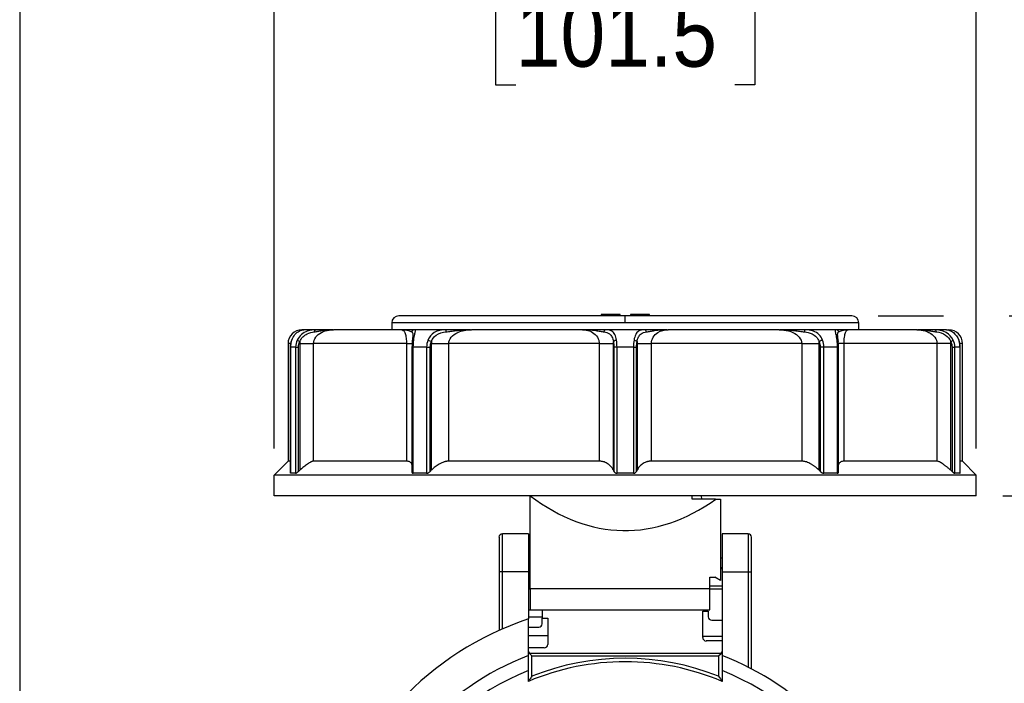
# Model space of a CAD drawing. Header units: inches. Extents: x 0 to 33, y 0 to 25.5.
# Tile 3 of 13: x 0 to 5.6, y 16 to 19.8. Entities that reach past the tile are written whole.
import ezdxf

# ---------------------------------------------------------------- set-up
doc = ezdxf.new("R2010")
doc.units = ezdxf.units.IN
doc.header["$LTSCALE"] = 3
doc.header["$MEASUREMENT"] = 0
doc.linetypes.add('SLD-Solid', pattern=[0])
doc.layers.add('DIMENSIONS', color=140, linetype='SLD-Solid', lineweight=25)
doc.layers.add('SLD-DEFPOINTS', color=7, linetype='Continuous')
doc.styles.add('SLDTEXTSTYLE0', font='GOTHIC.TTF', dxfattribs={"width": 0.913})
doc.dimstyles.new('SLDDIMSTYLE0', dxfattribs={"dimtxt": 0.375, "dimasz": 0.45, "dimexe": 0, "dimexo": 0.0625, "dimgap": 0.09375, "dimtad": 0, "dimtih": 1, "dimtoh": 1, "dimrnd": 1e-09, "dimzin": 4, "dimdsep": 46, "dimtxsty": 'SLDTEXTSTYLE0', "dimsah": 1, "dimcen": 0, "dimadec": 0, "dimazin": 1, "dimtfac": 1, "dimtofl": 0, "dimtmove": 0, "dimatfit": 3, "dimfxl": 0, "dimfrac": 2, "dimtolj": 1, "dimtzin": 12, "dimarcsym": 0})
doc.dimstyles.new('SLDDIMSTYLE1', dxfattribs={"dimtxt": 0.375, "dimasz": 0.45, "dimexe": 0, "dimexo": 0.0625, "dimgap": 0.09375, "dimtad": 0, "dimtih": 1, "dimtoh": 1, "dimrnd": 1e-09, "dimzin": 4, "dimdsep": 46, "dimtxsty": 'SLDTEXTSTYLE0', "dimsah": 1, "dimcen": 0.09, "dimadec": 0, "dimazin": 1, "dimtfac": 1, "dimtofl": 0, "dimtmove": 0, "dimatfit": 3, "dimfxl": 0, "dimfrac": 2, "dimtolj": 1, "dimtzin": 12, "dimarcsym": 0})
doc.dimstyles.new('SLDDIMSTYLE2', dxfattribs={"dimtxt": 0.375, "dimasz": 0.45, "dimexe": 0, "dimexo": 0.0625, "dimgap": 0.09375, "dimtad": 0, "dimtih": 1, "dimtoh": 1, "dimrnd": 1e-09, "dimzin": 12, "dimdsep": 46, "dimtxsty": 'SLDTEXTSTYLE0', "dimsah": 1, "dimcen": 0.09, "dimadec": 0, "dimazin": 3, "dimtfac": 1, "dimtofl": 0, "dimtmove": 0, "dimatfit": 3, "dimfxl": 0, "dimfrac": 2, "dimtolj": 1, "dimtzin": 12, "dimarcsym": 0})

# ---------------------------------------------------------------- blocks, each defined once
blk = doc.blocks.new('Block2')
at = {"color": 7, "linetype": 'SLD-Solid', "lineweight": 18}
blk.add_line((0.0003, 0.0003), (0.0003, 25.5003), dxfattribs=at)
blk = doc.blocks.new('_D')
at = {"layer": 'DIMENSIONS'}
for p, q in [((4.3353, 13.1952), (5.2029, 11.7232)), ((5.2029, 11.7232), (5.9529, 11.7232)), ((6.2357, 11.7232), (6.1214, 11.7232)), ((6.1214, 11.7232), (6.1214, 11.1278)), ((7.2055, 11.7232), (7.3197, 11.7232)), ((7.3197, 11.7232), (7.3197, 11.1278)), ((6.1214, 11.1278), (6.2357, 11.1278)), ((7.3197, 11.1278), (7.2055, 11.1278))]:
    blk.add_line(p, q, dxfattribs=at)
blk.add_solid([(4.3353, 13.1952), (4.4862, 12.7618), (4.6413, 12.8532)], dxfattribs=at)
at = {"layer": 'DIMENSIONS', "char_height": 0.375, "attachment_point": 1, "style": 'SLDTEXTSTYLE0'}
for s, insert in [('%%c', (5.9529, 12.2783)), ('3.50', (6.5184, 12.2783)), ('88.9', (6.2357, 11.6068))]:
    blk.add_mtext(s, dxfattribs=dict(at, insert=insert))
blk = doc.blocks.new('_D_1')
at = {"layer": 'DIMENSIONS'}
for p, q in [((1.4486, 17.3331), (1.4486, 20.3735)), ((5.4447, 17.3331), (5.4447, 20.3735)), ((1.4486, 19.9985), (2.5186, 19.9985)), ((2.8232, 19.9985), (2.709, 19.9985)), ((2.709, 19.9985), (2.709, 19.4032)), ((4.0701, 19.9985), (4.1843, 19.9985)), ((4.1843, 19.9985), (4.1843, 19.4032)), ((5.4447, 19.9985), (4.3747, 19.9985)), ((2.709, 19.4032), (2.8232, 19.4032)), ((4.1843, 19.4032), (4.0701, 19.4032))]:
    blk.add_line(p, q, dxfattribs=at)
for points in [[(1.4486, 19.9985), (1.8986, 19.9085), (1.8986, 20.0885)], [(5.4447, 19.9985), (4.9947, 20.0885), (4.9947, 19.9085)]]:
    blk.add_solid(points, dxfattribs=at)
at = {"layer": 'DIMENSIONS', "char_height": 0.375, "attachment_point": 1, "style": 'SLDTEXTSTYLE0'}
for s, insert in [('%%c', (2.679, 20.5537)), ('4.00', (3.2445, 20.5537)), ('101.5', (2.8232, 19.8822))]:
    blk.add_mtext(s, dxfattribs=dict(at, insert=insert))
blk = doc.blocks.new('_D_2')
at = {"layer": 'DIMENSIONS'}
for p, q in [((7.1157, 19.0629), (6.3657, 19.0629)), ((6.3657, 19.0629), (6.3657, 18.0887)), ((7.711, 19.06), (7.5967, 19.06)), ((7.5967, 19.06), (7.5967, 18.4647)), ((8.6808, 19.06), (8.795, 19.06)), ((8.795, 19.06), (8.795, 18.4647)), ((7.5967, 18.4647), (7.711, 18.4647)), ((8.795, 18.4647), (8.6808, 18.4647)), ((4.886, 18.0887), (5.2572, 18.0887)), ((5.6322, 18.0887), (6.7407, 18.0887)), ((6.3657, 18.0887), (6.3657, 17.065)), ((5.5947, 17.065), (6.7407, 17.065))]:
    blk.add_line(p, q, dxfattribs=at)
for points in [[(6.3657, 18.0887), (6.2757, 17.6387), (6.4557, 17.6387)], [(6.3657, 17.065), (6.4557, 17.515), (6.2757, 17.515)]]:
    blk.add_solid(points, dxfattribs=at)
at = {"layer": 'DIMENSIONS', "char_height": 0.375, "attachment_point": 1, "style": 'SLDTEXTSTYLE0'}
for s, insert in [('1.02', (7.711, 19.6152)), ('26.0', (7.711, 18.9437))]:
    blk.add_mtext(s, dxfattribs=dict(at, insert=insert))

msp = doc.modelspace()

# ---------------------------------------------------------------- linework, layer by layer
at = {"color": 7, "linetype": 'SLD-Solid'}
msp.add_line((0.0003, 25.5003), (0.0003, 0.0003), dxfattribs=at)
for p, q in [((2.1179, 18.0493), (2.1179, 18.0099)), ((3.4467, 18.0493), (2.1179, 18.0493)), ((3.4467, 18.0887), (2.1573, 18.0887)), ((3.3089, 18.0965), (3.3089, 18.0887)), ((3.4171, 18.0965), (3.3089, 18.0965)), ((3.4171, 18.0887), (3.4171, 18.0965)), ((4.736, 18.0887), (3.4467, 18.0887)), ((3.4467, 18.0493), (3.4467, 18.0887)), ((4.7754, 18.0493), (3.4467, 18.0493)), ((3.4762, 18.0965), (3.4762, 18.0887)), ((3.5844, 18.0965), (3.4762, 18.0965)), ((3.5844, 18.0887), (3.5844, 18.0965)), ((4.7754, 18.0099), (4.7754, 18.0493)), ((1.6183, 18.0099), (1.6061, 18.0099)), ((1.6867, 18.0099), (1.6183, 18.0099)), ((2.1772, 18.0099), (1.7869, 18.0099)), ((2.1772, 18.0099), (2.1827, 18.0065)), ((2.1894, 18.0099), (2.1821, 18.0086)), ((2.4274, 18.0099), (2.2482, 18.0099)), ((3.203, 18.0099), (2.5714, 18.0099)), ((3.5574, 18.0099), (3.3359, 18.0099)), ((4.3219, 18.0099), (3.6903, 18.0099)), ((4.6451, 18.0099), (4.4659, 18.0099)), ((5.1064, 18.0099), (4.7161, 18.0099)), ((5.1064, 18.0099), (5.1108, 18.0099)), ((5.2751, 18.0099), (5.2066, 18.0099)), ((1.5274, 17.9312), (1.5274, 17.2619)), ((1.5409, 17.9312), (1.5274, 17.9312)), ((1.541, 17.9115), (1.541, 17.1929)), ((1.5708, 17.9115), (1.5418, 17.9115)), ((1.5418, 17.193), (1.5418, 17.9115)), ((1.5708, 17.9115), (1.5708, 17.193)), ((1.5869, 17.2039), (1.5869, 17.9115)), ((1.5938, 17.9312), (1.5938, 17.21)), ((2.2016, 17.9312), (1.6727, 17.9312)), ((1.6727, 17.2619), (1.6727, 17.9312)), ((2.2016, 17.9312), (2.2016, 17.2619)), ((2.2327, 17.9115), (2.2327, 17.2007)), ((2.3162, 17.9115), (2.2405, 17.9115)), ((2.2405, 17.193), (2.2405, 17.9115)), ((2.3162, 17.9115), (2.3162, 17.193)), ((2.337, 17.2039), (2.337, 17.9115)), ((2.343, 17.9312), (2.343, 17.21)), ((3.298, 17.9312), (2.4422, 17.9312)), ((2.4422, 17.2619), (2.4422, 17.9312)), ((3.298, 17.9312), (3.298, 17.2619)), ((3.3796, 17.21), (3.3796, 17.9312)), ((3.3825, 17.9115), (3.3825, 17.2039)), ((3.4935, 17.9115), (3.3998, 17.9115)), ((3.3998, 17.193), (3.3998, 17.9115)), ((3.4935, 17.9115), (3.4935, 17.193)), ((3.5109, 17.2039), (3.5109, 17.9115)), ((3.5138, 17.9312), (3.5138, 17.21)), ((3.5953, 17.2619), (3.5953, 17.9312)), ((4.4511, 17.9312), (3.5953, 17.9312)), ((4.4511, 17.9312), (4.4511, 17.2619)), ((4.5503, 17.21), (4.5503, 17.9312)), ((4.5563, 17.9115), (4.5563, 17.2039)), ((4.6528, 17.9115), (4.5771, 17.9115)), ((4.5771, 17.193), (4.5771, 17.9115)), ((4.6528, 17.9115), (4.6528, 17.193)), ((4.6606, 17.2008), (4.6606, 17.9115)), ((4.6917, 17.2619), (4.6917, 17.9312)), ((5.2206, 17.9312), (4.6917, 17.9312)), ((5.2206, 17.9312), (5.2206, 17.2619)), ((5.2996, 17.21), (5.2996, 17.9312)), ((5.3064, 17.9115), (5.3064, 17.2039)), ((5.3515, 17.9115), (5.3225, 17.9115)), ((5.3225, 17.193), (5.3225, 17.9115)), ((5.3515, 17.9115), (5.3515, 17.193)), ((5.3523, 17.1929), (5.3523, 17.9115)), ((5.3659, 17.9312), (5.3548, 17.9312)), ((5.3659, 17.2619), (5.3659, 17.9312)), ((1.4486, 17.1831), (1.5274, 17.2619)), ((1.541, 17.2619), (1.5274, 17.2619)), ((2.2016, 17.2619), (1.6727, 17.2619)), ((3.298, 17.2619), (2.4422, 17.2619)), ((4.4511, 17.2619), (3.5953, 17.2619)), ((5.2206, 17.2619), (4.6917, 17.2619)), ((5.3659, 17.2619), (5.3523, 17.2619)), ((5.4447, 17.1831), (5.3659, 17.2619)), ((5.4447, 17.1831), (1.4486, 17.1831)), ((1.4486, 17.065), (1.4486, 17.1831)), ((1.5708, 17.193), (1.5418, 17.193)), ((2.3162, 17.193), (2.2405, 17.193)), ((3.4935, 17.193), (3.3998, 17.193)), ((4.6528, 17.193), (4.5771, 17.193)), ((5.3515, 17.193), (5.3225, 17.193)), ((5.4447, 17.065), (5.4447, 17.1831)), ((5.4447, 17.065), (1.4486, 17.065)), ((2.9053, 16.5376), (2.9053, 17.065)), ((3.8276, 17.0453), (3.8276, 17.065)), ((3.9612, 17.0453), (3.8276, 17.0453)), ((3.878, 17.065), (3.8808, 17.0453)), ((3.9612, 17.0453), (3.988, 17.0453)), ((3.988, 17.0453), (3.988, 16.583)), ((2.7282, 16.8288), (2.7282, 16.632)), ((2.8955, 16.8485), (2.7478, 16.8485)), ((2.7478, 16.632), (2.7478, 16.8485)), ((2.8955, 16.8485), (2.8955, 16.632)), ((4.1455, 16.8485), (3.9978, 16.8485)), ((3.9978, 16.8485), (3.9978, 16.632)), ((4.1455, 16.8485), (4.1455, 16.632)), ((4.1652, 16.632), (4.1652, 16.8288)), ((2.9053, 16.7107), (2.8955, 16.7107)), ((3.9978, 16.7107), (3.988, 16.7107)), ((2.8955, 16.6561), (2.9053, 16.6561)), ((2.9053, 16.651), (2.8955, 16.651)), ((2.9053, 16.6485), (2.8955, 16.6485)), ((3.988, 16.6561), (3.9978, 16.6561)), ((3.9978, 16.651), (3.988, 16.651)), ((3.9978, 16.6485), (3.988, 16.6485)), ((2.7478, 16.632), (2.7282, 16.632)), ((2.7282, 16.632), (2.7282, 16.2985)), ((2.8955, 16.632), (2.7478, 16.632)), ((2.7478, 16.3072), (2.7478, 16.632)), ((2.8955, 16.632), (2.8955, 16.3638)), ((3.9289, 16.6017), (3.9565, 16.6017)), ((3.9289, 16.5376), (3.9289, 16.6017)), ((3.988, 16.583), (3.9565, 16.6017)), ((3.9978, 16.632), (3.9978, 16.155)), ((3.9978, 16.632), (4.1455, 16.632)), ((4.1455, 16.632), (4.1652, 16.632)), ((4.1455, 16.632), (4.1455, 16.0899)), ((4.1652, 16.0798), (4.1652, 16.632)), ((2.8955, 16.5532), (2.9053, 16.5532)), ((2.9053, 16.5331), (2.8955, 16.5331)), ((2.9053, 16.5376), (3.9289, 16.5376)), ((2.9053, 16.5376), (2.9053, 16.4154)), ((3.9289, 16.5532), (3.9978, 16.5532)), ((3.9289, 16.4154), (3.9289, 16.5376)), ((3.9978, 16.5331), (3.9289, 16.5331)), ((2.8955, 16.4154), (2.9053, 16.4154)), ((2.8955, 16.3761), (2.9742, 16.3761)), ((2.8955, 16.1549), (2.8955, 16.3638)), ((2.9053, 16.4154), (3.9289, 16.4154)), ((2.9742, 16.4154), (2.9742, 16.3682)), ((2.9742, 16.3367), (2.9742, 16.3682)), ((2.9742, 16.3682), (3.0057, 16.3682)), ((3.0057, 16.3682), (3.0057, 16.2668)), ((3.8876, 16.2661), (3.8876, 16.4075)), ((3.8876, 16.4075), (3.9191, 16.4075)), ((3.9191, 16.4075), (3.9191, 16.3761)), ((2.8955, 16.317), (2.9545, 16.317)), ((3.9388, 16.3564), (3.9978, 16.3564)), ((3.0057, 16.2668), (2.8955, 16.2668)), ((3.0057, 16.2668), (3.0057, 16.2186)), ((3.8876, 16.2661), (3.9978, 16.2661)), ((3.8876, 16.2579), (3.8876, 16.2661)), ((2.986, 16.1989), (2.8955, 16.1989)), ((3.9978, 16.2383), (3.9073, 16.2383)), ((3.9921, 16.1672), (2.9012, 16.1672)), ((2.9012, 16.1672), (2.9152, 16.1533)), ((2.9152, 16.0379), (2.9152, 16.1533)), ((2.9152, 16.1533), (3.9782, 16.1533)), ((3.9782, 16.1533), (3.9921, 16.1672)), ((3.9782, 16.1533), (3.9782, 16.0379)), ((2.8955, 16.0086), (2.8955, 16.0703)), ((3.9978, 16.0703), (3.9978, 16.0086))]:
    msp.add_line(p, q)
for centre, radius, start, end in [((2.1573, 18.0493), 0.0394, 90, 180), ((4.736, 18.0493), 0.0394, 0, 90), ((1.6061, 17.9312), 0.0787, 90, 180), ((5.2872, 17.9312), 0.0787, 0, 90), ((2.7478, 16.8288), 0.0197, 90, 180), ((4.1455, 16.8288), 0.0197, 0, 90), ((3.4467, 14.7028), 1.75, 108.3584, 222.7082), ((3.9388, 16.3761), 0.0197, 180, 270), ((2.9545, 16.3367), 0.0197, 270, 0), ((3.9073, 16.2579), 0.0197, 180, 270), ((2.986, 16.2186), 0.0197, 270, 0), ((3.4467, 14.7028), 1.5531, 110.7861, 223.0517), ((2.9152, 16.1812), 0.0197, 180, 225), ((3.4467, 14.7028), 1.437, 68.2928, 111.7072), ((3.9782, 16.1812), 0.0197, 315, 0), ((3.4467, 14.7028), 1.5531, 43.0517, 69.2139), ((3.4467, 14.7028), 1.4173, 67.1146, 112.8854), ((3.4467, 14.7028), 1.4744, 111.9521, 259.6182), ((3.4467, 14.7028), 1.4744, 280.3818, 68.0479)]:
    msp.add_arc(centre, radius, start, end)
msp.add_ellipse((3.4467, 20.119), major_axis=(0, 3.2521), ratio=0.48424, start_param=2.790685, end_param=3.474445)
for points, knots in [([(1.5487, 17.9508), (1.5532, 17.963), (1.5663, 17.9848), (1.5947, 18.007), (1.6114, 18.0099), (1.6183, 18.0099)], [-0.2906972, -0.2906972, -0.2906972, -0.2906972, -0.2076409, -0.1245845, 0, 0, 0, 0]), ([(1.6867, 18.0099), (1.6716, 18.0099), (1.6424, 18.0069), (1.6023, 17.9848), (1.5853, 17.963), (1.5796, 17.9508)], [0, 0, 0, 0, 0.1244915, 0.2074858, 0.2904801, 0.2904801, 0.2904801, 0.2904801]), ([(1.5942, 17.9429), (1.5983, 17.9528), (1.6105, 17.9706), (1.6404, 17.9906), (1.6633, 17.996), (1.6758, 17.9979)], [0, 0, 0, 0, 0.0829943, 0.1659886, 0.2904801, 0.2904801, 0.2904801, 0.2904801]), ([(1.6727, 17.9312), (1.6727, 17.9439), (1.6794, 17.9629), (1.7137, 17.9984), (1.754, 18.0099), (1.7869, 18.0099)], [-0.7635206, -0.7635206, -0.7635206, -0.7635206, -0.5453719, -0.4362975, 0, 0, 0, 0]), ([(1.6758, 17.9979), (1.6833, 17.9991), (1.698, 18.0015), (1.7347, 18.0075), (1.7642, 18.0099), (1.7865, 18.0099), (1.7867, 18.0099), (1.7869, 18.0099)], [-0.0017264, -0.0017264, -0.0017264, -0.0017264, 0.072561, 0.1468485, 0.3697109, 0.3697109, 0.3714374, 0.3714374, 0.3714374, 0.3714374]), ([(1.6758, 17.9979), (1.6766, 18.001), (1.6795, 18.0073), (1.6841, 18.0099), (1.6867, 18.0099)], [0, 0, 0, 0, 0.428571, 1, 1, 1, 1]), ([(1.7832, 18.0099), (1.7673, 18.0099), (1.738, 18.0099), (1.7028, 18.0099), (1.6867, 18.0099)], [0, 0, 0, 0, 0.542154, 1, 1, 1, 1]), ([(2.1772, 18.0099), (2.1773, 18.0099), (2.1774, 18.0099), (2.1893, 18.0099), (2.2054, 18.0075), (2.2229, 18.0015), (2.2286, 17.9991), (2.2311, 17.9979)], [-0.3731659, -0.3731659, -0.3731659, -0.3731659, -0.3714424, -0.3714424, -0.148577, -0.0742885, 0, 0, 0, 0]), ([(2.2482, 18.0099), (2.2403, 18.0099), (2.2287, 18.0099), (2.2038, 18.0099), (2.1904, 18.0099), (2.1772, 18.0099)], [0, 0, 0, 0, 0.5, 0.5, 1, 1, 1, 1]), ([(2.1827, 18.0065), (2.1843, 18.0059), (2.1884, 18.0042), (2.1936, 17.9931), (2.1976, 17.9778), (2.1998, 17.9634), (2.2013, 17.9476), (2.2015, 17.9365), (2.2016, 17.9312)], [0, 0, 0, 0, 0.173938, 0.464966, 0.621039, 0.759434, 0.883942, 1, 1, 1, 1]), ([(2.2482, 18.0099), (2.2451, 18.0099), (2.2378, 18.008), (2.2327, 18.002), (2.2311, 17.9979)], [0, 0, 0, 0, 0.428571, 1, 1, 1, 1]), ([(2.2311, 17.9979), (2.2331, 17.9965), (2.2371, 17.9937), (2.2384, 17.9854), (2.2375, 17.9754), (2.2371, 17.9712)], [0, 0, 0, 0, 0.3673579, 0.7368932, 1, 1, 1, 1]), ([(2.2428, 17.9508), (2.2444, 17.963), (2.2485, 17.9848), (2.2542, 18.007), (2.2522, 18.0099), (2.2482, 18.0099)], [-0.2906995, -0.2906995, -0.2906995, -0.2906995, -0.2076425, -0.1245855, 0, 0, 0, 0]), ([(2.4274, 18.0099), (2.404, 18.0099), (2.3605, 18.004), (2.3308, 17.9691), (2.3236, 17.9508)], [0, 0, 0, 0, 0.1659886, 0.2904801, 0.2904801, 0.2904801, 0.2904801]), ([(2.3434, 17.9429), (2.3487, 17.9577), (2.3716, 17.9866), (2.407, 17.9954), (2.4271, 17.9979)], [0, 0, 0, 0, 0.1244915, 0.2904801, 0.2904801, 0.2904801, 0.2904801]), ([(2.4271, 17.9979), (2.4271, 18.001), (2.4272, 18.0073), (2.4273, 18.0099), (2.4274, 18.0099)], [0, 0, 0, 0, 0.428571, 1, 1, 1, 1]), ([(2.4271, 17.9979), (2.4361, 17.9991), (2.4543, 18.0015), (2.5018, 18.0075), (2.5413, 18.0099), (2.571, 18.0099), (2.5712, 18.0099), (2.5714, 18.0099)], [-0.0017263, -0.0017263, -0.0017263, -0.0017263, 0.0725612, 0.1468487, 0.3697113, 0.3697113, 0.3714376, 0.3714376, 0.3714376, 0.3714376]), ([(2.5665, 18.0099), (2.5416, 18.0099), (2.496, 18.0099), (2.4488, 18.0099), (2.4274, 18.0099)], [0, 0, 0, 0, 0.544226, 1, 1, 1, 1]), ([(2.4422, 17.9312), (2.4422, 17.9439), (2.4523, 17.9694), (2.4975, 18.0015), (2.5433, 18.0099), (2.5714, 18.0099)], [-0.7635183, -0.7635183, -0.7635183, -0.7635183, -0.5453702, -0.3272221, 0, 0, 0, 0]), ([(3.203, 18.0099), (3.2309, 18.0099), (3.2713, 17.9962), (3.2954, 17.9568), (3.298, 17.9375), (3.298, 17.9312)], [0, 0, 0, 0, 0.4363025, 0.6544538, 0.7635295, 0.7635295, 0.7635295, 0.7635295]), ([(3.203, 18.0099), (3.2032, 18.0099), (3.2034, 18.0099), (3.2291, 18.0099), (3.2635, 18.0075), (3.3036, 18.0015), (3.3185, 17.9991), (3.3255, 17.9979)], [-0.3731658, -0.3731658, -0.3731658, -0.3731658, -0.3714421, -0.3714421, -0.1485768, -0.0742884, 0, 0, 0, 0]), ([(3.3359, 18.0099), (3.3159, 18.0099), (3.2937, 18.0099), (3.2487, 18.0099), (3.2258, 18.0099), (3.203, 18.0099)], [0, 0, 0, 0, 0.5, 0.5, 1, 1, 1, 1]), ([(3.3359, 18.0099), (3.334, 18.0099), (3.3296, 18.008), (3.3265, 18.002), (3.3255, 17.9979)], [0, 0, 0, 0, 0.428571, 1, 1, 1, 1]), ([(3.3255, 17.9979), (3.3374, 17.996), (3.3551, 17.9907), (3.3721, 17.9706), (3.3776, 17.9528), (3.3794, 17.9429)], [-0.2906995, -0.2906995, -0.2906995, -0.2906995, -0.166114, -0.083057, 0, 0, 0, 0]), ([(3.3967, 17.9508), (3.3947, 17.963), (3.3884, 17.9848), (3.3692, 18.007), (3.3492, 18.0099), (3.3359, 18.0099)], [-0.2906995, -0.2906995, -0.2906995, -0.2906995, -0.2076425, -0.1245855, 0, 0, 0, 0]), ([(3.5574, 18.0099), (3.5441, 18.0099), (3.5241, 18.0069), (3.5049, 17.9848), (3.4986, 17.963), (3.4966, 17.9508)], [0, 0, 0, 0, 0.1244915, 0.2074858, 0.2904801, 0.2904801, 0.2904801, 0.2904801]), ([(3.5139, 17.9429), (3.5157, 17.9528), (3.5212, 17.9706), (3.5381, 17.9906), (3.5559, 17.996), (3.5678, 17.9979)], [0, 0, 0, 0, 0.0829943, 0.1659886, 0.2904801, 0.2904801, 0.2904801, 0.2904801]), ([(3.5678, 17.9979), (3.567, 18.001), (3.5643, 18.0073), (3.5599, 18.0099), (3.5574, 18.0099)], [0, 0, 0, 0, 0.428571, 1, 1, 1, 1]), ([(3.686, 18.0099), (3.6617, 18.0099), (3.6171, 18.0099), (3.576, 18.0099), (3.5574, 18.0099)], [0, 0, 0, 0, 0.545673, 1, 1, 1, 1]), ([(3.5678, 17.9979), (3.5748, 17.9991), (3.5897, 18.0015), (3.6298, 18.0075), (3.6642, 18.0099), (3.6899, 18.0099), (3.6901, 18.0099), (3.6903, 18.0099)], [-0.0017264, -0.0017264, -0.0017264, -0.0017264, 0.0725611, 0.1468486, 0.369711, 0.369711, 0.3714374, 0.3714374, 0.3714374, 0.3714374]), ([(3.5953, 17.9312), (3.5953, 17.9439), (3.6026, 17.9694), (3.6356, 18.0015), (3.6694, 18.0099), (3.6903, 18.0099)], [-0.7635199, -0.7635199, -0.7635199, -0.7635199, -0.5453713, -0.3272228, 0, 0, 0, 0]), ([(4.3219, 18.0099), (4.3595, 18.0099), (4.4051, 17.9984), (4.4436, 17.9629), (4.4511, 17.9439), (4.4511, 17.9312)], [0, 0, 0, 0, 0.4363002, 0.5453752, 0.7635253, 0.7635253, 0.7635253, 0.7635253]), ([(4.3219, 18.0099), (4.3221, 18.0099), (4.3223, 18.0099), (4.352, 18.0099), (4.3915, 18.0075), (4.439, 18.0015), (4.4573, 17.9991), (4.4662, 17.9979)], [-0.3731659, -0.3731659, -0.3731659, -0.3731659, -0.3714424, -0.3714424, -0.148577, -0.0742885, 0, 0, 0, 0]), ([(4.4659, 18.0099), (4.4387, 18.0099), (4.3916, 18.0099), (4.346, 18.0099), (4.3268, 18.0099)], [0, 0, 0, 0, 0.580041, 1, 1, 1, 1]), ([(4.5697, 17.9508), (4.5649, 17.963), (4.5505, 17.9848), (4.5137, 18.007), (4.4835, 18.0099), (4.4659, 18.0099)], [-0.2906995, -0.2906995, -0.2906995, -0.2906995, -0.2076425, -0.1245855, 0, 0, 0, 0]), ([(4.4659, 18.0099), (4.466, 18.0099), (4.4661, 18.008), (4.4662, 18.002), (4.4662, 17.9979)], [0, 0, 0, 0, 0.428571, 1, 1, 1, 1]), ([(4.4662, 17.9979), (4.4813, 17.996), (4.5063, 17.9907), (4.5353, 17.9706), (4.5464, 17.9528), (4.5499, 17.9429)], [-0.2906995, -0.2906995, -0.2906995, -0.2906995, -0.166114, -0.083057, 0, 0, 0, 0]), ([(4.6451, 18.0099), (4.6412, 18.0099), (4.6391, 18.0069), (4.6448, 17.9848), (4.6489, 17.963), (4.6505, 17.9508)], [0, 0, 0, 0, 0.1244915, 0.2074858, 0.2904801, 0.2904801, 0.2904801, 0.2904801]), ([(4.6622, 17.9979), (4.661, 18.001), (4.6565, 18.0073), (4.6492, 18.0099), (4.6451, 18.0099)], [0, 0, 0, 0, 0.428571, 1, 1, 1, 1]), ([(4.7161, 18.0099), (4.703, 18.0099), (4.6895, 18.0099), (4.6646, 18.0099), (4.653, 18.0099), (4.6451, 18.0099)], [0, 0, 0, 0, 0.5, 0.5, 1, 1, 1, 1]), ([(4.6558, 17.9858), (4.656, 17.9884), (4.6565, 17.9946), (4.6601, 17.9967), (4.6622, 17.9979)], [0, 0, 0, 0, 0.413845, 1, 1, 1, 1]), ([(4.6622, 17.9979), (4.6647, 17.9991), (4.6704, 18.0015), (4.6879, 18.0075), (4.704, 18.0099), (4.7159, 18.0099), (4.716, 18.0099), (4.7161, 18.0099)], [-0.0017235, -0.0017235, -0.0017235, -0.0017235, 0.072565, 0.1468535, 0.3697189, 0.3697189, 0.3714424, 0.3714424, 0.3714424, 0.3714424]), ([(4.6917, 17.9312), (4.6917, 17.9439), (4.6934, 17.9694), (4.7016, 18.0015), (4.7104, 18.0099), (4.7161, 18.0099)], [-3.8470052, -3.8470052, -3.8470052, -3.8470052, -3.6288551, -3.410705, -3.0834798, -3.0834798, -3.0834798, -3.0834798]), ([(5.1064, 18.0099), (5.1393, 18.0099), (5.1796, 17.9984), (5.2139, 17.9629), (5.2206, 17.9439), (5.2206, 17.9312)], [3.0834716, 3.0834716, 3.0834716, 3.0834716, 3.5197691, 3.6288434, 3.8469922, 3.8469922, 3.8469922, 3.8469922]), ([(5.1064, 18.0099), (5.1066, 18.0099), (5.1068, 18.0099), (5.1291, 18.0099), (5.1586, 18.0075), (5.1953, 18.0015), (5.21, 17.9991), (5.2175, 17.9979)], [-0.3731661, -0.3731661, -0.3731661, -0.3731661, -0.3714428, -0.3714428, -0.1485771, -0.0742886, 0, 0, 0, 0]), ([(5.2066, 18.0099), (5.1864, 18.0099), (5.1517, 18.0099), (5.1224, 18.0099), (5.1101, 18.0099)], [0, 0, 0, 0, 0.582674, 1, 1, 1, 1]), ([(5.3137, 17.9508), (5.3051, 17.9691), (5.2701, 18.004), (5.2267, 18.0099), (5.2066, 18.0099)], [-0.2904801, -0.2904801, -0.2904801, -0.2904801, -0.1659886, 0, 0, 0, 0]), ([(5.2175, 17.9979), (5.2342, 17.9954), (5.2676, 17.9866), (5.293, 17.9577), (5.2991, 17.9429)], [-0.2904801, -0.2904801, -0.2904801, -0.2904801, -0.1244915, 0, 0, 0, 0]), ([(5.2751, 18.0099), (5.2842, 18.0099), (5.3109, 18.004), (5.3378, 17.9691), (5.3446, 17.9508)], [0, 0, 0, 0, 0.1659884, 0.2904798, 0.2904798, 0.2904798, 0.2904798]), ([(1.5474, 17.9487), (1.5456, 17.9427), (1.542, 17.9307), (1.5414, 17.9179), (1.5412, 17.9115)], [0, 0, 0, 0, 0.4999163, 1, 1, 1, 1]), ([(1.5487, 17.9508), (1.5481, 17.9504), (1.5473, 17.9499), (1.5475, 17.9489), (1.5476, 17.9486)], [0, 0, 0, 0, 0.685482, 1, 1, 1, 1]), ([(1.5796, 17.9508), (1.5807, 17.95), (1.5848, 17.9476), (1.5913, 17.9443), (1.5942, 17.9429)], [0, 0, 0, 0, 0.571429, 1, 1, 1, 1]), ([(2.2347, 17.9462), (2.2342, 17.9406), (2.2333, 17.9295), (2.2331, 17.9175), (2.233, 17.9115)], [0, 0, 0, 0, 0.500058, 1, 1, 1, 1]), ([(2.2377, 17.977), (2.2373, 17.9733), (2.2365, 17.9655), (2.2353, 17.9528), (2.2347, 17.9462)], [0, 0, 0, 0, 0.482851, 1, 1, 1, 1]), ([(2.2428, 17.9508), (2.2414, 17.9504), (2.2385, 17.9496), (2.2357, 17.9479), (2.2351, 17.9467), (2.2348, 17.9462)], [0, 0, 0, 0, 0.377889, 0.755431, 1, 1, 1, 1]), ([(2.3236, 17.9508), (2.3269, 17.95), (2.334, 17.9476), (2.3408, 17.9443), (2.3434, 17.9429)], [0, 0, 0, 0, 0.571429, 1, 1, 1, 1]), ([(3.3967, 17.9508), (3.3936, 17.9502), (3.3862, 17.9481), (3.381, 17.9448), (3.3794, 17.9429)], [0, 0, 0, 0, 0.428571, 1, 1, 1, 1]), ([(3.4966, 17.9508), (3.5008, 17.95), (3.5081, 17.9476), (3.5127, 17.9443), (3.5139, 17.9429)], [0, 0, 0, 0, 0.571429, 1, 1, 1, 1]), ([(4.5697, 17.9508), (4.5673, 17.9502), (4.5605, 17.9481), (4.5533, 17.9448), (4.5499, 17.9429)], [0, 0, 0, 0, 0.428571, 1, 1, 1, 1]), ([(4.6505, 17.9508), (4.654, 17.95), (4.6588, 17.9476), (4.6594, 17.9443), (4.6588, 17.9429)], [0, 0, 0, 0, 0.571429, 1, 1, 1, 1]), ([(4.6562, 17.9712), (4.6557, 17.9756), (4.6549, 17.9819), (4.6556, 17.9849), (4.6558, 17.9858)], [0, 0, 0, 0, 0.703948, 1, 1, 1, 1]), ([(4.6587, 17.9462), (4.658, 17.9528), (4.6568, 17.9655), (4.656, 17.9732), (4.6556, 17.977)], [0, 0, 0, 0, 0.517129, 1, 1, 1, 1]), ([(4.6603, 17.9115), (4.6602, 17.9175), (4.66, 17.9295), (4.6591, 17.9406), (4.6587, 17.9462)], [0, 0, 0, 0, 0.499942, 1, 1, 1, 1]), ([(5.2991, 17.9429), (5.303, 17.9448), (5.3094, 17.9481), (5.3129, 17.9502), (5.3137, 17.9508)], [0, 0, 0, 0, 0.571429, 1, 1, 1, 1]), ([(5.3446, 17.9508), (5.3452, 17.9504), (5.346, 17.9498), (5.3458, 17.9489), (5.3457, 17.9486)], [0, 0, 0, 0, 0.685235, 1, 1, 1, 1]), ([(5.3521, 17.9115), (5.3519, 17.9179), (5.3513, 17.9307), (5.3477, 17.9427), (5.3459, 17.9487)], [0, 0, 0, 0, 0.500084, 1, 1, 1, 1]), ([(1.5418, 17.9115), (1.5413, 17.9115), (1.5408, 17.9115), (1.541, 17.9115), (1.541, 17.9115)], [0, 0, 0, 0, 0.9559199, 1, 1, 1, 1]), ([(1.5708, 17.9115), (1.5718, 17.9115), (1.5759, 17.9115), (1.5828, 17.9115), (1.5869, 17.9115)], [0, 0, 0, 0, 0.428571, 1, 1, 1, 1]), ([(1.5938, 17.9312), (1.6085, 17.9312), (1.642, 17.9312), (1.6652, 17.9312), (1.6727, 17.9312)], [0, 0, 0, 0, 0.428571, 1, 1, 1, 1]), ([(2.2016, 17.9312), (2.2078, 17.9312), (2.2202, 17.9312), (2.2314, 17.9312), (2.2367, 17.9312), (2.2357, 17.9312), (2.2355, 17.9312)], [0, 0, 0, 0, 0.305541, 0.611081, 0.916622, 1, 1, 1, 1]), ([(2.2405, 17.9115), (2.2376, 17.9115), (2.2353, 17.9115), (2.2327, 17.9115), (2.2324, 17.9115), (2.2331, 17.9115)], [0, 0, 0, 0, 0.5, 0.5, 1, 1, 1, 1]), ([(2.3162, 17.9115), (2.3188, 17.9115), (2.3258, 17.9115), (2.3333, 17.9115), (2.337, 17.9115)], [0, 0, 0, 0, 0.428571, 1, 1, 1, 1]), ([(2.343, 17.9312), (2.356, 17.9312), (2.3902, 17.9312), (2.4253, 17.9312), (2.4422, 17.9312)], [0, 0, 0, 0, 0.428571, 1, 1, 1, 1]), ([(3.298, 17.9312), (3.3177, 17.9312), (3.3514, 17.9312), (3.3733, 17.9312), (3.3796, 17.9312)], [0, 0, 0, 0, 0.571429, 1, 1, 1, 1]), ([(3.3998, 17.9115), (3.3962, 17.9115), (3.3926, 17.9115), (3.3865, 17.9115), (3.384, 17.9115), (3.3825, 17.9115)], [0, 0, 0, 0, 0.5, 0.5, 1, 1, 1, 1]), ([(3.4935, 17.9115), (3.4966, 17.9115), (3.5039, 17.9115), (3.5091, 17.9115), (3.5109, 17.9115)], [0, 0, 0, 0, 0.428571, 1, 1, 1, 1]), ([(3.5138, 17.9312), (3.52, 17.9312), (3.5419, 17.9312), (3.5756, 17.9312), (3.5953, 17.9312)], [0, 0, 0, 0, 0.428571, 1, 1, 1, 1]), ([(4.4511, 17.9312), (4.468, 17.9312), (4.5031, 17.9312), (4.5373, 17.9312), (4.5503, 17.9312)], [0, 0, 0, 0, 0.571429, 1, 1, 1, 1]), ([(4.5771, 17.9115), (4.5741, 17.9115), (4.5705, 17.9115), (4.5632, 17.9115), (4.5595, 17.9115), (4.5563, 17.9115)], [0, 0, 0, 0, 0.5, 0.5, 1, 1, 1, 1]), ([(4.6528, 17.9115), (4.6542, 17.9115), (4.6569, 17.9115), (4.6594, 17.9115), (4.6599, 17.9115), (4.6601, 17.9115)], [0, 0, 0, 0, 0.374441, 0.748881, 1, 1, 1, 1]), ([(4.6917, 17.9312), (4.6785, 17.9312), (4.6683, 17.9312), (4.6569, 17.9312), (4.6556, 17.9312), (4.6589, 17.9312)], [0, 0, 0, 0, 0.5, 0.5, 1, 1, 1, 1]), ([(4.6601, 17.9115), (4.6603, 17.9115), (4.6609, 17.9115), (4.6605, 17.9115), (4.6602, 17.9115)], [0, 0, 0, 0, 0.247753, 1, 1, 1, 1]), ([(5.2996, 17.9312), (5.2823, 17.9312), (5.2657, 17.9312), (5.2381, 17.9312), (5.2272, 17.9312), (5.2206, 17.9312)], [0, 0, 0, 0, 0.5, 0.5, 1, 1, 1, 1]), ([(5.3064, 17.9115), (5.3105, 17.9115), (5.3174, 17.9115), (5.3215, 17.9115), (5.3225, 17.9115)], [0, 0, 0, 0, 0.571429, 1, 1, 1, 1]), ([(5.3515, 17.9115), (5.3519, 17.9115), (5.3526, 17.9115), (5.3521, 17.9115), (5.352, 17.9115)], [0, 0, 0, 0, 0.665704, 1, 1, 1, 1]), ([(1.6727, 17.2619), (1.6721, 17.2619), (1.6708, 17.2618), (1.6687, 17.2614), (1.6663, 17.2608), (1.6637, 17.2599), (1.6609, 17.2588), (1.6561, 17.2566), (1.6485, 17.2525), (1.6382, 17.2458), (1.6275, 17.2381), (1.6167, 17.2297), (1.6054, 17.2203), (1.5977, 17.2135), (1.5938, 17.21)], [0, 0, 0, 0, 0.040416, 0.080849, 0.121517, 0.162634, 0.204409, 0.247038, 0.36973, 0.500321, 0.618073, 0.739495, 0.8663, 1, 1, 1, 1]), ([(2.2327, 17.2428), (2.2325, 17.2436), (2.231, 17.2501), (2.2237, 17.2565), (2.2124, 17.2612), (2.2052, 17.2617), (2.2016, 17.2619)], [0, 0, 0, 0, 0.0739733, 0.5422855, 0.7748486, 1, 1, 1, 1]), ([(2.4422, 17.2619), (2.4408, 17.2619), (2.4381, 17.2618), (2.4338, 17.2614), (2.4294, 17.2608), (2.4249, 17.2599), (2.4204, 17.2588), (2.4128, 17.2566), (2.4019, 17.2525), (2.3888, 17.2458), (2.3763, 17.2381), (2.3647, 17.2297), (2.3534, 17.2203), (2.3465, 17.2135), (2.343, 17.21)], [0, 0, 0, 0, 0.040416, 0.080849, 0.121517, 0.162634, 0.204409, 0.247038, 0.36973, 0.500321, 0.618073, 0.739495, 0.8663, 1, 1, 1, 1]), ([(3.3796, 17.21), (3.3787, 17.2117), (3.3769, 17.2153), (3.3739, 17.2203), (3.3706, 17.2251), (3.3671, 17.2297), (3.3632, 17.234), (3.3591, 17.2381), (3.3547, 17.2419), (3.3481, 17.2469), (3.3389, 17.2525), (3.3276, 17.2572), (3.317, 17.26), (3.3076, 17.2616), (3.3012, 17.2618), (3.298, 17.2619)], [0, 0, 0, 0, 0.067805, 0.133719, 0.19791, 0.26056, 0.321864, 0.382032, 0.441283, 0.499848, 0.630401, 0.753118, 0.83746, 0.919192, 1, 1, 1, 1]), ([(3.5953, 17.2619), (3.5937, 17.2619), (3.5905, 17.2618), (3.5858, 17.2614), (3.5811, 17.2608), (3.5764, 17.2599), (3.5718, 17.2588), (3.5643, 17.2566), (3.5544, 17.2525), (3.5434, 17.2458), (3.5339, 17.2381), (3.526, 17.2297), (3.5191, 17.2203), (3.5156, 17.2135), (3.5138, 17.21)], [0, 0, 0, 0, 0.040416, 0.080849, 0.121517, 0.162634, 0.204409, 0.247038, 0.36973, 0.500321, 0.618073, 0.739495, 0.8663, 1, 1, 1, 1]), ([(4.5503, 17.21), (4.5486, 17.2117), (4.5451, 17.2153), (4.5396, 17.2203), (4.534, 17.2251), (4.5284, 17.2297), (4.5226, 17.234), (4.5168, 17.2381), (4.5109, 17.2419), (4.5024, 17.2469), (4.4914, 17.2525), (4.479, 17.2572), (4.4684, 17.26), (4.4595, 17.2616), (4.4539, 17.2618), (4.4511, 17.2619)], [0, 0, 0, 0, 0.067805, 0.133719, 0.19791, 0.26056, 0.321864, 0.382032, 0.441283, 0.499848, 0.630401, 0.753118, 0.83746, 0.919192, 1, 1, 1, 1]), ([(4.6917, 17.2619), (4.6881, 17.2617), (4.681, 17.2612), (4.6696, 17.2565), (4.6623, 17.2501), (4.6608, 17.2436), (4.6606, 17.2428)], [0, 0, 0, 0, 0.225126, 0.457719, 0.926037, 1, 1, 1, 1]), ([(5.2996, 17.21), (5.2976, 17.2117), (5.2936, 17.2153), (5.2878, 17.2203), (5.2821, 17.2251), (5.2765, 17.2297), (5.271, 17.234), (5.2657, 17.2381), (5.2606, 17.2419), (5.2535, 17.2469), (5.2448, 17.2525), (5.2361, 17.2572), (5.2296, 17.26), (5.2245, 17.2616), (5.2219, 17.2618), (5.2206, 17.2619)], [0, 0, 0, 0, 0.067805, 0.133719, 0.19791, 0.26056, 0.321864, 0.382032, 0.441283, 0.499848, 0.630401, 0.753118, 0.83746, 0.919192, 1, 1, 1, 1]), ([(1.5708, 17.193), (1.571, 17.193), (1.5715, 17.1931), (1.5726, 17.1934), (1.5739, 17.194), (1.5753, 17.1948), (1.5778, 17.1964), (1.5817, 17.1993), (1.5851, 17.2023), (1.5869, 17.2039)], [0, 0, 0, 0, 0.086077, 0.174034, 0.26482, 0.359303, 0.458253, 0.704582, 1, 1, 1, 1]), ([(2.3162, 17.193), (2.3168, 17.193), (2.3181, 17.1931), (2.32, 17.1934), (2.3221, 17.194), (2.3243, 17.1948), (2.3276, 17.1964), (2.3321, 17.1993), (2.3353, 17.2023), (2.337, 17.2039)], [0, 0, 0, 0, 0.086077, 0.174034, 0.26482, 0.359303, 0.458253, 0.704582, 1, 1, 1, 1]), ([(3.3825, 17.2039), (3.3829, 17.2031), (3.3836, 17.2016), (3.3852, 17.1996), (3.3869, 17.1978), (3.3884, 17.1967), (3.3902, 17.1954), (3.3926, 17.1942), (3.3962, 17.1932), (3.3986, 17.193), (3.3998, 17.193)], [0, 0, 0, 0, 0.141821, 0.272583, 0.392598, 0.502271, 0.542681, 0.704773, 0.855878, 1, 1, 1, 1]), ([(3.4935, 17.193), (3.4942, 17.193), (3.4956, 17.1931), (3.4978, 17.1934), (3.4999, 17.194), (3.5019, 17.1948), (3.5048, 17.1964), (3.5082, 17.1993), (3.5099, 17.2023), (3.5109, 17.2039)], [0, 0, 0, 0, 0.086077, 0.174034, 0.26482, 0.359303, 0.458253, 0.704582, 1, 1, 1, 1]), ([(4.5563, 17.2039), (4.5571, 17.2031), (4.5587, 17.2016), (4.5611, 17.1996), (4.5635, 17.1978), (4.5655, 17.1967), (4.5677, 17.1954), (4.5704, 17.1942), (4.574, 17.1932), (4.5761, 17.193), (4.5771, 17.193)], [0, 0, 0, 0, 0.141821, 0.272583, 0.392598, 0.502271, 0.542681, 0.704773, 0.855878, 1, 1, 1, 1]), ([(5.3064, 17.2039), (5.3072, 17.2031), (5.3089, 17.2016), (5.3114, 17.1996), (5.3136, 17.1978), (5.3152, 17.1967), (5.317, 17.1954), (5.319, 17.1942), (5.3211, 17.1932), (5.3221, 17.193), (5.3225, 17.193)], [0, 0, 0, 0, 0.141821, 0.272583, 0.392598, 0.502271, 0.542681, 0.704773, 0.855878, 1, 1, 1, 1]), ([(1.541, 17.1938), (1.541, 17.1936), (1.5411, 17.1931), (1.5416, 17.193), (1.5418, 17.193)], [0, 0, 0, 0, 0.495407, 1, 1, 1, 1]), ([(2.2329, 17.2007), (2.2328, 17.2003), (2.2327, 17.1987), (2.2336, 17.1961), (2.2356, 17.194), (2.2382, 17.1931), (2.2397, 17.193), (2.2405, 17.193)], [0, 0, 0, 0, 0.095153, 0.380797, 0.702988, 0.854049, 1, 1, 1, 1]), ([(4.6528, 17.193), (4.6536, 17.193), (4.6551, 17.1931), (4.6577, 17.194), (4.6597, 17.1961), (4.6607, 17.1987), (4.6605, 17.2003), (4.6604, 17.2008)], [0, 0, 0, 0, 0.145918, 0.296945, 0.610566, 0.900731, 1, 1, 1, 1]), ([(5.3515, 17.193), (5.3517, 17.193), (5.3522, 17.1931), (5.3523, 17.1936), (5.3523, 17.1938)], [0, 0, 0, 0, 0.5045934, 1, 1, 1, 1]), ([(2.9152, 16.0379), (2.9151, 16.0379), (2.9151, 16.0378), (2.9128, 16.0345), (2.9106, 16.0311), (2.9064, 16.0249), (2.9044, 16.0219), (2.9008, 16.0166), (2.8993, 16.0144), (2.8974, 16.0115), (2.8967, 16.0105), (2.8959, 16.0092), (2.8956, 16.0088), (2.8955, 16.0086), (2.8955, 16.0086), (2.8955, 16.0086)], [-0.2813457, -0.2813457, -0.2813457, -0.2813457, -0.2806594, -0.2806594, -0.2437689, -0.2437689, -0.2096545, -0.2096545, -0.177566, -0.177566, -0.1556099, -0.1556099, -0.1386812, -0.1386812, -0.1340152, -0.1340152, -0.1340152, -0.1340152]), ([(3.9782, 16.0379), (3.9782, 16.0379), (3.9782, 16.0378), (3.9805, 16.0345), (3.9828, 16.0311), (3.9869, 16.0249), (3.9889, 16.0219), (3.9925, 16.0166), (3.994, 16.0144), (3.9959, 16.0115), (3.9966, 16.0105), (3.9975, 16.0092), (3.9977, 16.0088), (3.9978, 16.0086), (3.9978, 16.0086), (3.9978, 16.0086)], [-0.0005633, -0.0005633, -0.0005633, -0.0005633, 0, 0, 0.0302802, 0.0302802, 0.0582817, 0.0582817, 0.0846203, 0.0846203, 0.1026422, 0.1026422, 0.1165375, 0.1165375, 0.1203674, 0.1203674, 0.1203674, 0.1203674])]:
    msp.add_open_spline(points, degree=3, knots=knots)
for points in [[(5.2175, 17.9979), (5.2157, 18.005), (5.2112, 18.0099), (5.2066, 18.0099)], [(1.5418, 17.9115), (1.5418, 17.925), (1.5443, 17.9386), (1.5487, 17.9508)], [(1.5796, 17.9508), (1.5739, 17.9386), (1.5708, 17.925), (1.5708, 17.9115)], [(1.5869, 17.9115), (1.5869, 17.9223), (1.5895, 17.9332), (1.5942, 17.9429)], [(1.5942, 17.9429), (1.5939, 17.939), (1.5938, 17.9351), (1.5938, 17.9312)], [(2.2405, 17.9115), (2.2405, 17.925), (2.2413, 17.9386), (2.2428, 17.9508)], [(2.3236, 17.9508), (2.3188, 17.9386), (2.3162, 17.925), (2.3162, 17.9115)], [(2.337, 17.9115), (2.337, 17.9223), (2.3392, 17.9332), (2.3434, 17.9429)], [(2.3434, 17.9429), (2.3431, 17.939), (2.343, 17.9351), (2.343, 17.9312)], [(3.3794, 17.9429), (3.3814, 17.9332), (3.3825, 17.9223), (3.3825, 17.9115)], [(3.3796, 17.9312), (3.3796, 17.9351), (3.3795, 17.939), (3.3794, 17.9429)], [(3.3998, 17.9115), (3.3998, 17.925), (3.3987, 17.9386), (3.3967, 17.9508)], [(3.4966, 17.9508), (3.4946, 17.9386), (3.4935, 17.925), (3.4935, 17.9115)], [(3.5109, 17.9115), (3.5109, 17.9223), (3.5119, 17.9332), (3.5139, 17.9429)], [(3.514, 17.9429), (3.5138, 17.939), (3.5138, 17.9351), (3.5138, 17.9312)], [(4.5499, 17.9429), (4.5541, 17.9332), (4.5563, 17.9223), (4.5563, 17.9115)], [(4.5503, 17.9312), (4.5503, 17.9351), (4.5502, 17.939), (4.5499, 17.9429)], [(4.5771, 17.9115), (4.5771, 17.925), (4.5745, 17.9386), (4.5697, 17.9508)], [(4.6505, 17.9508), (4.652, 17.9386), (4.6528, 17.925), (4.6528, 17.9115)], [(5.2996, 17.9312), (5.2996, 17.9351), (5.2994, 17.939), (5.2991, 17.9429)], [(5.2991, 17.9429), (5.3038, 17.9332), (5.3064, 17.9223), (5.3064, 17.9115)], [(5.3225, 17.9115), (5.3225, 17.925), (5.3194, 17.9386), (5.3137, 17.9508)], [(5.3446, 17.9508), (5.349, 17.9386), (5.3515, 17.925), (5.3515, 17.9115)], [(1.5938, 17.21), (1.5915, 17.2079), (1.5892, 17.2059), (1.5869, 17.2039)], [(2.343, 17.21), (2.341, 17.2079), (2.339, 17.2059), (2.337, 17.2039)], [(3.3825, 17.2039), (3.3815, 17.2059), (3.3805, 17.2079), (3.3796, 17.21)], [(3.5138, 17.21), (3.5128, 17.2079), (3.5118, 17.2059), (3.5109, 17.2039)], [(4.5563, 17.2039), (4.5543, 17.2059), (4.5523, 17.2079), (4.5503, 17.21)], [(5.3064, 17.2039), (5.3041, 17.2059), (5.3018, 17.2079), (5.2996, 17.21)], [(2.8955, 16.0901), (2.8955, 16.1109), (2.8955, 16.1325), (2.8955, 16.1549)], [(3.9978, 16.1549), (3.9978, 16.1254), (3.9978, 16.0973), (3.9978, 16.0703)], [(2.8955, 16.0703), (2.8955, 16.0768), (2.8955, 16.0834), (2.8955, 16.0901)]]:
    msp.add_open_spline(points, degree=3)

# ---------------------------------------------------------------- block references
at = {"layer": 'SLD-DEFPOINTS'}
msp.add_blockref('Block2', (0, 0), dxfattribs=at)

# ---------------------------------------------------------------- dimensions: what is measured, and where the dimension line sits
at = {"layer": 'DIMENSIONS'}
dim = msp.add_linear_dim(base=(1.4486, 19.9985), p1=(5.4447, 17.1831), p2=(1.4486, 17.1831), text='%%c<>', dimstyle='SLDDIMSTYLE1', dxfattribs=at)
dim.commit()
dim.dimension.update_dxf_attribs({"geometry": '_D_1', "text_midpoint": (3.4467, 19.9985), "dimtype": 160})
dim = msp.add_linear_dim(base=(6.3657, 17.065), p1=(4.736, 18.0887), p2=(5.4447, 17.065), angle=90, dimstyle='SLDDIMSTYLE2', dxfattribs=at)
dim.commit()
dim.dimension.update_dxf_attribs({"geometry": '_D_2', "text_midpoint": (6.3657, 19.0629), "dimtype": 160})
dim = msp.add_diameter_dim_2p(p1=(2.5581, 16.2104), p2=(4.3353, 13.1952), dimstyle='SLDDIMSTYLE0', dxfattribs=at)
dim.commit()
dim.dimension.update_dxf_attribs({"geometry": '_D', "text_midpoint": (6.7206, 11.7232), "dimtype": 163})

doc.saveas('drawing.dxf')
